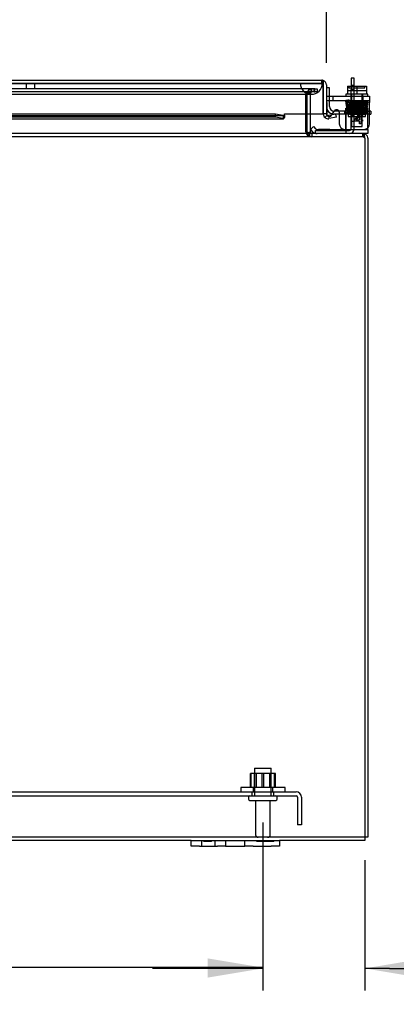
# Model space of a CAD drawing. Header units: inches. Extents: x 1 to 240, y -1 to 159.
# Tile 10 of 63: x 74 to 83, y 15 to 37. Entities that reach past the tile are written whole.
import ezdxf
from ezdxf.enums import TextEntityAlignment as Align
from ezdxf.lldxf.tags import DXFTag

# ---------------------------------------------------------------- set-up
doc = ezdxf.new("R2010")
doc.units = ezdxf.units.IN
doc.header["$MEASUREMENT"] = 0
for name, color, linetype in [('COM40153-1', 7, 'Continuous'), ('COM40153-2', 7, 'Continuous'), ('COM40678', 7, 'Continuous'), ('COM42667', 7, 'Continuous'), ('COM42780', 7, 'Continuous'), ('COM48588', 7, 'Continuous'), ('COM48600', 7, 'Continuous'), ('COM48614', 7, 'Continuous'), ('COM70220', 7, 'Continuous'), ('Default', 7, 'Continuous'), ('FET07720', 7, 'Continuous'), ('NTS166105', 7, 'Continuous'), ('PKT99', 7, 'Continuous'), ('SCC19011', 7, 'Continuous'), ('SPR20265', 7, 'Continuous'), ('STD26089', 7, 'Continuous'), ('WAF25035', 7, 'Continuous'), ('WAF25059', 7, 'Continuous')]:
    doc.layers.add(name, color=color, linetype=linetype)
doc.styles.add('SEACAD_Times_New_Roman', font='times.ttf')
tags = doc.linetypes.add('HIDDEN2', pattern=[0.1875, 0.125, -0.0625]).pattern_tags.tags
tags[6:7] = [DXFTag(74, 4), DXFTag(75, 0), DXFTag(340, '0'), DXFTag(46, 0.0), DXFTag(50, 0.0), DXFTag(44, 0.0), DXFTag(45, 0.0)]
tags[4:5] = [DXFTag(74, 4), DXFTag(75, 0), DXFTag(340, '0'), DXFTag(46, 0.0), DXFTag(50, 0.0), DXFTag(44, 0.0), DXFTag(45, 0.0)]
doc.dimstyles.new('HAMMOND_(STH_-_240x160)', dxfattribs={"dimtxt": 1, "dimasz": 1.25, "dimexe": 0.5, "dimexo": 0.5, "dimgap": 0.25, "dimtad": 0, "dimtih": 1, "dimtoh": 1, "dimlfac": 0.125, "dimzin": 0, "dimdsep": 46, "dimtxsty": 'SEACAD_Times_New_Roman', "dimblk1": '_SE_FILLED', "dimblk2": '_SE_FILLED', "dimsah": 1, "dimcen": 0.5, "dimadec": 0, "dimazin": 0, "dimtfac": 0.8, "dimtofl": 0, "dimtmove": 0, "dimatfit": 3, "dimfxl": 1, "dimtolj": 1, "dimtzin": 0, "dimarcsym": 0})

# ---------------------------------------------------------------- blocks, each defined once
blk = doc.blocks.new('SE8')
at = {"layer": 'COM40153-1', "color": 7, "linetype": 'Continuous'}
for p, q in [((81.69, 36.082), (81.69, 35.904)), ((81.762, 36.082), (81.69, 36.082)), ((81.762, 35.904), (81.762, 36.082)), ((80.887, 34.832), (80.887, 34.836))]:
    blk.add_line(p, q, dxfattribs=at)
at = {"layer": 'COM40153-1', "color": 7, "linetype": 'HIDDEN2'}
for p, q in [((81.69, 35.926), (81.762, 35.926)), ((81.69, 35.904), (81.69, 35.828)), ((81.762, 35.828), (81.762, 35.904)), ((81.69, 34.94), (81.69, 35.828)), ((81.69, 35.828), (81.762, 35.828)), ((81.762, 34.94), (81.762, 35.828)), ((81.762, 35.239), (81.69, 35.239)), ((81.69, 35.114), (81.762, 35.114)), ((80.887, 34.836), (80.887, 34.904)), ((80.887, 34.904), (81.654, 34.904))]:
    blk.add_line(p, q, dxfattribs=at)
for radius in [0.036, 0.108]:
    blk.add_arc((81.654, 34.94), radius, 270, 0, dxfattribs=at)
at = {"layer": 'COM40153-2', "color": 7, "linetype": 'Continuous'}
for p, q in [((81.202, 35.87), (81.132, 35.87)), ((81.202, 35.678), (81.202, 35.87)), ((81.421, 35.27), (81.307, 35.27)), ((81.415, 35.34), (81.308, 35.34)), ((82.132, 35.34), (82.108, 35.34)), ((82.108, 35.27), (82.132, 35.27)), ((82.132, 35.34), (82.132, 35.27))]:
    blk.add_line(p, q, dxfattribs=at)
at = {"layer": 'COM40153-2', "color": 7, "linetype": 'HIDDEN2'}
for p, q in [((81.202, 35.445), (81.202, 35.678)), ((81.308, 35.34), (81.307, 35.34)), ((81.655, 35.34), (81.415, 35.34)), ((81.655, 35.27), (81.421, 35.27)), ((81.538, 35.34), (81.538, 35.27)), ((81.655, 35.34), (81.655, 35.27)), ((81.989, 35.34), (81.655, 35.34)), ((81.655, 35.27), (81.989, 35.27)), ((81.913, 35.34), (81.913, 35.27)), ((81.989, 35.34), (82.102, 35.34)), ((82.102, 35.27), (81.989, 35.27)), ((82.108, 35.34), (82.102, 35.34)), ((82.102, 35.27), (82.108, 35.27))]:
    blk.add_line(p, q, dxfattribs=at)
at = {"layer": 'COM40153-2', "color": 7, "linetype": 'Continuous'}
for start, end in [(180, 195.0468), (256.5802, 270)]:
    blk.add_arc((81.307, 35.445), 0.175, start, end, dxfattribs=at)
at = {"layer": 'COM40153-2', "color": 7, "linetype": 'HIDDEN2'}
for radius, start, end in [(0.105, 180, 270), (0.175, 195.0468, 256.5802)]:
    blk.add_arc((81.307, 35.445), radius, start, end, dxfattribs=at)
at = {"layer": 'COM40678', "color": 7, "linetype": 'HIDDEN2'}
for p, q in [((59.694, 19.936), (80.444, 19.936)), ((59.694, 19.841), (80.444, 19.841)), ((79.444, 19.936), (79.444, 19.841)), ((79.944, 19.841), (79.944, 19.936)), ((80.474, 19.811), (80.474, 19.186)), ((80.569, 19.811), (80.569, 19.186)), ((80.569, 19.186), (80.474, 19.186))]:
    blk.add_line(p, q, dxfattribs=at)
for radius in [0.125, 0.03]:
    blk.add_arc((80.444, 19.811), radius, 0, 90, dxfattribs=at)
at = {"layer": 'COM42667', "color": 7, "linetype": 'Continuous'}
for p, q in [((81.138, 35.678), (82.108, 35.678)), ((81.138, 35.535), (81.138, 35.678)), ((82.108, 35.678), (82.108, 35.535)), ((81.138, 35.535), (81.138, 35.279)), ((82.108, 35.052), (82.108, 35.535)), ((81.253, 35.254), (81.311, 35.344)), ((81.421, 35.312), (81.421, 35.052)), ((81.771, 35.14), (81.886, 35.302)), ((81.88, 35.253), (81.801, 35.14)), ((81.88, 35.14), (81.88, 35.253)), ((81.886, 35.302), (81.911, 35.302)), ((81.911, 35.302), (81.911, 35.14)), ((81.771, 35.112), (81.771, 35.14)), ((81.88, 35.112), (81.771, 35.112)), ((81.801, 35.14), (81.88, 35.14)), ((81.88, 35.052), (81.88, 35.112)), ((81.911, 35.052), (81.88, 35.052)), ((81.911, 35.14), (81.944, 35.14)), ((81.944, 35.112), (81.911, 35.112)), ((81.911, 35.112), (81.911, 35.052)), ((81.944, 35.14), (81.944, 35.112))]:
    blk.add_line(p, q, dxfattribs=at)
at = {"layer": 'COM42667', "color": 7, "linetype": 'HIDDEN2'}
for p, q in [((81.272, 35.678), (81.272, 35.583)), ((81.959, 35.583), (81.959, 35.678)), ((81.138, 35.583), (82.108, 35.583)), ((81.248, 35.247), (81.253, 35.254))]:
    blk.add_line(p, q, dxfattribs=at)
at = {"layer": 'COM42667', "color": 7, "linetype": 'Continuous'}
for centre, radius, start, end in [((81.198, 35.279), 0.06, 180, 215.7861), ((81.361, 35.312), 0.06, 0, 147.1545), ((81.546, 35.052), 0.125, 180, 270), ((81.983, 35.052), 0.125, 270, 0)]:
    blk.add_arc(centre, radius, start, end, dxfattribs=at)
at = {"layer": 'COM42667', "color": 7, "linetype": 'HIDDEN2'}
blk.add_arc((81.198, 35.279), 0.06, 215.7861, 327.1545, dxfattribs=at)
at = {"layer": 'COM42780', "color": 7, "linetype": 'HIDDEN2'}
for p, q in [((81.568, 35.264), (81.569, 35.318)), ((81.569, 35.404), (82.069, 35.404)), ((81.569, 35.318), (81.569, 35.404)), ((81.569, 35.318), (81.569, 34.848)), ((81.569, 35.309), (82.069, 35.309)), ((81.624, 35.309), (81.624, 35.214)), ((81.624, 35.214), (82.014, 35.214)), ((81.694, 35.404), (81.694, 35.214)), ((81.712, 35.404), (81.712, 35.214)), ((81.925, 35.214), (81.925, 35.404)), ((81.944, 35.404), (81.944, 35.214)), ((82.014, 35.214), (82.014, 35.309)), ((82.069, 35.264), (82.069, 35.404)), ((82.069, 34.974), (82.069, 35.264)), ((80.954, 34.926), (80.954, 34.927)), ((81.014, 34.926), (80.954, 34.926)), ((81.014, 34.926), (81.014, 34.927)), ((81.042, 34.926), (81.014, 34.926)), ((81.042, 34.926), (81.042, 34.927)), ((81.204, 34.926), (81.042, 34.926)), ((81.155, 34.926), (81.155, 34.927)), ((81.204, 34.926), (81.204, 34.927)), ((82.069, 34.961), (82.069, 34.974))]:
    blk.add_line(p, q, dxfattribs=at)
at = {"layer": 'COM42780', "color": 7, "linetype": 'Continuous'}
for p, q in [((80.769, 34.924), (80.836, 34.992)), ((80.836, 34.992), (80.886, 34.941)), ((80.769, 34.924), (80.819, 34.874)), ((80.92, 34.927), (81.819, 34.927)), ((81.819, 34.927), (82.069, 34.927)), ((82.069, 34.832), (81.963, 34.832)), ((82.069, 34.927), (82.069, 34.961)), ((82.069, 34.927), (82.069, 34.832))]:
    blk.add_line(p, q, dxfattribs=at)
for radius in [0.143, 0.048]:
    blk.add_arc((80.92, 34.975), radius, 225, 270, dxfattribs=at)
at = {"layer": 'COM42780', "color": 7, "linetype": 'HIDDEN2'}
blk.add_ellipse((81.319, 35.932), major_axis=(0, -14.322), ratio=0.017455, start_param=1.503851, end_param=1.524085, dxfattribs=at)
for points, knots in [([(81.56, 34.927), (81.562, 34.927), (81.563, 34.928), (81.565, 34.932), (81.565, 34.933), (81.566, 34.936), (81.566, 34.938), (81.567, 34.945), (81.568, 34.95), (81.568, 34.962), (81.568, 34.968), (81.568, 34.974)], [0, 0, 0, 0, 0.25, 0.25, 0.375, 0.375, 0.5, 0.5, 0.75, 0.75, 1, 1, 1, 1]), ([(81.569, 34.848), (81.569, 34.842), (81.568, 34.839), (81.565, 34.833), (81.563, 34.832), (81.56, 34.832)], [0, 0, 0, 0, 0.5, 0.5, 1, 1, 1, 1])]:
    blk.add_open_spline(points, degree=3, knots=knots, dxfattribs=at)
at = {"layer": 'COM48588', "color": 7, "linetype": 'HIDDEN2'}
for p, q in [((80.852, 35.845), (59.286, 35.845)), ((80.852, 35.773), (59.286, 35.773)), ((80.667, 35.72), (80.686, 35.737)), ((80.667, 35.275), (80.667, 35.72)), ((80.789, 35.773), (80.789, 35.845)), ((80.852, 35.773), (80.852, 35.845)), ((80.867, 35.845), (80.852, 35.845)), ((80.852, 35.773), (80.867, 35.773)), ((80.867, 35.773), (80.867, 35.845)), ((80.667, 34.861), (80.667, 34.846)), ((80.749, 34.832), (80.749, 34.76)), ((81.955, 34.76), (81.955, 34.832)), ((81.955, 34.76), (58.183, 34.76)), ((81.966, 34.759), (81.955, 34.76)), ((81.997, 18.904), (58.141, 18.904))]:
    blk.add_line(p, q, dxfattribs=at)
at = {"layer": 'COM48588', "color": 7, "linetype": 'Continuous'}
for p, q in [((80.667, 34.868), (80.667, 35.275)), ((81.955, 34.832), (71.14, 34.832)), ((80.667, 34.868), (80.667, 34.861)), ((81.966, 34.83), (81.955, 34.832)), ((81.997, 34.724), (81.997, 34.739)), ((81.997, 34.724), (81.997, 18.94)), ((78.069, 18.832), (62.069, 18.832)), ((81.997, 18.832), (80.069, 18.832)), ((81.997, 18.94), (81.997, 18.832))]:
    blk.add_line(p, q, dxfattribs=at)
at = {"layer": 'COM48588', "color": 7, "linetype": 'HIDDEN2'}
blk.add_arc((80.806, 35.558), 0.216, 94.5091, 123.884, dxfattribs=at)
at = {"layer": 'COM48588', "color": 7, "linetype": 'Continuous'}
blk.add_arc((80.759, 34.993), 0.161, 235.1474, 266.4851, dxfattribs=at)
at = {"layer": 'COM48588', "color": 7, "linetype": 'HIDDEN2'}
for points in [[(80.686, 35.737), (80.695, 35.751), (80.703, 35.765), (80.72, 35.791), (80.729, 35.803), (80.746, 35.823), (80.755, 35.831), (80.772, 35.842), (80.781, 35.845), (80.789, 35.845)], [(80.667, 34.846), (80.673, 34.834), (80.68, 34.822), (80.694, 34.801), (80.701, 34.792), (80.715, 34.777), (80.721, 34.77), (80.735, 34.762), (80.742, 34.76), (80.749, 34.76)]]:
    blk.add_open_spline(points, degree=3, knots=[0, 0, 0, 0, 0.25, 0.25, 0.5, 0.5, 0.75, 0.75, 1, 1, 1, 1], dxfattribs=at)
at = {"layer": 'COM48588', "color": 7, "linetype": 'Continuous'}
blk.add_open_spline([(81.997, 34.739), (81.997, 34.741), (81.997, 34.745), (81.996, 34.751), (81.996, 34.757), (81.996, 34.763), (81.995, 34.769), (81.995, 34.774), (81.994, 34.78), (81.993, 34.785), (81.992, 34.79), (81.991, 34.794), (81.99, 34.799), (81.988, 34.805), (81.984, 34.814), (81.98, 34.821), (81.975, 34.825), (81.971, 34.828), (81.968, 34.83), (81.966, 34.83)], degree=3, knots=[0, 0, 0, 0, 0.044911, 0.089786, 0.134589, 0.179284, 0.223837, 0.268212, 0.312372, 0.356285, 0.399918, 0.443236, 0.486207, 0.528799, 0.653874, 0.774512, 0.852169, 0.927379, 1, 1, 1, 1], dxfattribs=at)
at = {"layer": 'COM48600', "color": 7, "linetype": 'Continuous'}
for p, q in [((59.052, 36.042), (81.024, 36.042)), ((81.06, 35.934), (81.06, 36.036)), ((81.06, 36.036), (81.06, 35.934)), ((81.06, 35.275), (81.06, 35.934)), ((81.06, 35.934), (81.06, 35.275)), ((81.132, 35.934), (81.132, 35.275)), ((79.976, 35.27), (70.657, 35.27)), ((80.149, 35.24), (79.976, 35.27)), ((79.976, 35.199), (79.976, 35.27)), ((80.149, 35.24), (80.149, 35.169)), ((80.185, 35.275), (81.06, 35.275)), ((80.185, 35.248), (80.185, 35.275)), ((80.185, 35.248), (80.185, 35.192)), ((81.132, 35.275), (81.06, 35.275)), ((81.144, 35.248), (81.098, 35.192)), ((81.344, 35.27), (81.174, 35.24)), ((81.174, 35.24), (81.186, 35.169)), ((81.356, 35.199), (81.344, 35.27)), ((79.976, 35.199), (70.657, 35.199)), ((70.657, 35.167), (80.156, 35.167)), ((80.149, 35.169), (79.976, 35.199)), ((81.356, 35.199), (81.186, 35.169))]:
    blk.add_line(p, q, dxfattribs=at)
at = {"layer": 'COM48600', "color": 7, "linetype": 'HIDDEN2'}
for p, q in [((59.052, 35.97), (81.024, 35.97)), ((81.024, 35.97), (81.024, 36.042)), ((59.919, 35.239), (80.156, 35.239))]:
    blk.add_line(p, q, dxfattribs=at)
at = {"layer": 'COM48600', "color": 7, "linetype": 'Continuous'}
for centre, radius, start, end in [((81.024, 35.934), 0.108, 70.5288, 90), ((81.024, 35.934), 0.108, 0, 70.5288), ((80.156, 35.293), 0.0534, 262.6265, 302.4219), ((81.168, 35.275), 0.108, 180, 230), ((81.168, 35.275), 0.036, 180, 230), ((81.168, 35.275), 0.036, 230, 280), ((81.168, 35.275), 0.108, 230.0001, 279.9999)]:
    blk.add_arc(centre, radius, start, end, dxfattribs=at)
at = {"layer": 'COM48600', "color": 7, "linetype": 'HIDDEN2'}
for centre, radius, start, end in [((81.024, 35.934), 0.036, 0, 90), ((80.156, 35.293), 0.0534, 262.6265, 270.2336)]:
    blk.add_arc(centre, radius, start, end, dxfattribs=at)
at = {"layer": 'COM48600', "color": 7, "linetype": 'Continuous'}
blk.add_ellipse((81.024, 35.934), major_axis=(0, -0.108), ratio=0.997813, start_param=2.801756, end_param=3.141593, dxfattribs=at)
at = {"layer": 'COM48600', "color": 7, "linetype": 'HIDDEN2'}
blk.add_ellipse((81.024, 35.934), major_axis=(0, -0.036), ratio=0.997813, start_param=1.570796, end_param=3.141593, dxfattribs=at)
at = {"layer": 'COM48600', "color": 7, "linetype": 'Continuous'}
blk.add_open_spline([(80.149, 35.169), (80.155, 35.166), (80.161, 35.167), (80.173, 35.175), (80.179, 35.182), (80.185, 35.192)], degree=3, knots=[0, 0, 0, 0, 0.5, 0.5, 1, 1, 1, 1], dxfattribs=at)
at = {"layer": 'COM48614', "color": 7, "linetype": 'HIDDEN2'}
for p, q in [((80.694, 35.735), (80.694, 35.737)), ((80.766, 35.737), (80.694, 35.737)), ((80.694, 35.735), (80.766, 35.735)), ((80.694, 35.275), (80.694, 35.735)), ((80.766, 35.737), (80.766, 35.735)), ((80.766, 35.735), (80.766, 35.275)), ((80.802, 35.773), (80.802, 35.845)), ((80.867, 35.845), (80.869, 35.845)), ((80.869, 35.773), (80.867, 35.773)), ((80.869, 35.845), (80.924, 35.845)), ((80.924, 35.773), (80.869, 35.773)), ((80.924, 35.845), (80.924, 35.773)), ((80.802, 34.832), (80.802, 34.76)), ((81.961, 34.76), (81.961, 34.831)), ((81.961, 34.76), (81.955, 34.76)), ((81.961, 34.76), (81.967, 34.759))]:
    blk.add_line(p, q, dxfattribs=at)
at = {"layer": 'COM48614', "color": 7, "linetype": 'Continuous'}
for p, q in [((80.694, 34.868), (80.694, 35.275)), ((80.766, 35.275), (80.766, 34.868)), ((80.766, 34.861), (80.696, 34.846)), ((81.955, 34.832), (81.961, 34.832)), ((81.961, 34.831), (81.961, 34.832)), ((81.961, 34.832), (81.981, 34.83)), ((82.069, 34.724), (82.069, 18.904)), ((82.069, 18.904), (81.997, 18.904))]:
    blk.add_line(p, q, dxfattribs=at)
at = {"layer": 'COM48614', "color": 7, "linetype": 'HIDDEN2'}
for centre, radius, start, end in [((80.802, 35.737), 0.108, 90, 180), ((80.802, 35.737), 0.036, 90, 180), ((80.802, 34.868), 0.108, 199.7626, 270), ((81.961, 34.724), 0.036, 25.6944, 79.2148), ((81.961, 34.724), 0.036, 0, 7.9121)]:
    blk.add_arc(centre, radius, start, end, dxfattribs=at)
at = {"layer": 'COM48614', "color": 7, "linetype": 'Continuous'}
for centre, radius, start, end in [((80.802, 34.868), 0.108, 180, 191.8681), ((80.802, 34.868), 0.108, 191.8681, 199.7626), ((80.802, 34.868), 0.036, 180, 191.8681), ((80.802, 34.868), 0.036, 191.8682, 269.9999), ((81.961, 34.724), 0.108, 7.9121, 79.2148), ((81.961, 34.724), 0.036, 7.9121, 25.6944), ((81.961, 34.724), 0.108, 0, 7.9121)]:
    blk.add_arc(centre, radius, start, end, dxfattribs=at)
at = {"layer": 'COM70220', "color": 7, "linetype": 'HIDDEN2'}
for p, q in [((59.6, 35.969), (80.538, 35.969)), ((59.6, 35.968), (80.538, 35.968)), ((59.6, 35.966), (80.538, 35.966)), ((80.538, 35.969), (81.037, 35.969)), ((80.538, 35.968), (81.037, 35.968)), ((80.538, 35.966), (80.788, 35.966)), ((80.539, 35.969), (80.539, 35.968)), ((80.539, 35.968), (80.788, 35.966)), ((80.788, 35.966), (81.037, 35.968)), ((81.024, 35.97), (81.038, 35.97)), ((81.037, 35.968), (81.037, 35.969)), ((59.6, 35.72), (80.538, 35.72)), ((80.538, 35.72), (80.788, 35.72))]:
    blk.add_line(p, q, dxfattribs=at)
blk.add_arc((80.788, 35.97), 0.25, 180, 0, dxfattribs=at)
at = {"layer": 'FET07720', "color": 7, "linetype": 'Continuous'}
for p, q in [((78.069, 18.832), (78.256, 18.832)), ((78.069, 18.707), (78.069, 18.832)), ((78.256, 18.832), (78.663, 18.832)), ((78.663, 18.832), (78.85, 18.832)), ((78.85, 18.832), (79.068, 18.832)), ((78.85, 18.832), (78.85, 18.707)), ((79.068, 18.832), (79.069, 18.832)), ((79.069, 18.832), (79.287, 18.832)), ((79.287, 18.832), (79.474, 18.832)), ((79.287, 18.707), (79.287, 18.832)), ((79.474, 18.832), (79.881, 18.832)), ((79.881, 18.832), (80.069, 18.832)), ((80.069, 18.832), (80.069, 18.707)), ((78.256, 18.707), (78.069, 18.707)), ((78.256, 18.707), (78.663, 18.707)), ((78.85, 18.707), (78.663, 18.707)), ((78.85, 18.707), (79.068, 18.707)), ((79.068, 18.707), (79.069, 18.707)), ((79.069, 18.707), (79.287, 18.707)), ((79.474, 18.707), (79.287, 18.707)), ((79.474, 18.707), (79.881, 18.707)), ((80.069, 18.707), (79.881, 18.707))]:
    blk.add_line(p, q, dxfattribs=at)
at = {"layer": 'FET07720', "color": 7, "linetype": 'HIDDEN2'}
for p, q in [((78.303, 18.832), (78.303, 18.707)), ((78.358, 18.812), (78.358, 18.832)), ((78.474, 18.812), (78.358, 18.812)), ((78.387, 18.812), (78.387, 18.832)), ((78.474, 18.812), (78.474, 18.832)), ((78.494, 18.812), (78.474, 18.812)), ((78.477, 18.812), (78.477, 18.832)), ((78.494, 18.812), (78.494, 18.832)), ((78.529, 18.812), (78.494, 18.812)), ((78.529, 18.812), (78.529, 18.832)), ((78.616, 18.707), (78.616, 18.832)), ((78.85, 18.832), (78.85, 18.707)), ((79.287, 18.707), (79.287, 18.832)), ((79.558, 18.812), (79.558, 18.832)), ((79.667, 18.812), (79.558, 18.812)), ((79.623, 18.812), (79.623, 18.832)), ((79.667, 18.812), (79.667, 18.832)), ((79.712, 18.812), (79.667, 18.812)), ((79.681, 18.812), (79.681, 18.832)), ((79.712, 18.812), (79.712, 18.832)), ((79.821, 18.812), (79.712, 18.812)), ((79.721, 18.812), (79.721, 18.832)), ((79.781, 18.812), (79.781, 18.832)), ((79.79, 18.812), (79.79, 18.832)), ((79.821, 18.812), (79.821, 18.832)), ((79.944, 18.812), (79.821, 18.812)), ((79.835, 18.812), (79.835, 18.832)), ((79.879, 18.812), (79.879, 18.832)), ((79.944, 18.812), (79.944, 18.832))]:
    blk.add_line(p, q, dxfattribs=at)
at = {"layer": 'NTS166105', "color": 7, "linetype": 'HIDDEN2'}
for p, q in [((79.428, 20.352), (79.415, 20.352)), ((79.415, 20.032), (79.415, 20.352)), ((79.716, 20.352), (79.428, 20.352)), ((79.428, 20.032), (79.428, 20.352)), ((79.506, 20.032), (79.506, 20.352)), ((79.54, 20.352), (79.54, 20.032)), ((79.674, 20.032), (79.674, 20.352)), ((79.975, 20.352), (79.716, 20.352)), ((79.716, 20.032), (79.716, 20.352)), ((79.847, 20.032), (79.847, 20.352)), ((79.881, 20.032), (79.881, 20.352)), ((79.959, 20.032), (79.959, 20.352)), ((79.975, 20.032), (79.975, 20.352))]:
    blk.add_line(p, q, dxfattribs=at)
at = {"layer": 'PKT99', "color": 7, "linetype": 'HIDDEN2'}
for p, q in [((74.344, 35.845), (74.344, 35.97)), ((74.536, 35.845), (74.536, 35.97))]:
    blk.add_line(p, q, dxfattribs=at)
at = {"layer": 'SCC19011', "color": 7, "linetype": 'Continuous'}
for p, q in [((81.604, 35.904), (81.604, 35.723)), ((81.604, 35.904), (81.819, 35.904)), ((81.819, 35.904), (81.819, 35.723)), ((81.819, 35.904), (82.034, 35.904)), ((82.034, 35.904), (82.034, 35.723))]:
    blk.add_line(p, q, dxfattribs=at)
at = {"layer": 'SCC19011', "color": 7, "linetype": 'HIDDEN2'}
for p, q in [((81.634, 35.894), (81.634, 35.864)), ((82.003, 35.864), (82.003, 35.894)), ((81.604, 35.809), (82.034, 35.809)), ((81.634, 35.864), (82.003, 35.864)), ((81.697, 35.723), (81.697, 34.991)), ((81.941, 34.991), (81.941, 35.723)), ((81.697, 34.991), (81.941, 34.991))]:
    blk.add_line(p, q, dxfattribs=at)
for points in [[(81.624, 35.904), (81.627, 35.904), (81.629, 35.903), (81.633, 35.899), (81.634, 35.896), (81.634, 35.894)], [(82.003, 35.894), (82.003, 35.896), (82.004, 35.899), (82.008, 35.903), (82.011, 35.904), (82.013, 35.904)]]:
    blk.add_open_spline(points, degree=3, knots=[0, 0, 0, 0, 0.5, 0.5, 1, 1, 1, 1], dxfattribs=at)
at = {"layer": 'SPR20265', "color": 7, "linetype": 'HIDDEN2'}
blk.add_circle((82.019, 35.288), 0.0175, dxfattribs=at)
blk.add_ellipse((81.646, 35.569), major_axis=(0, 0.0175), ratio=0.707107, dxfattribs=at)
for points, knots in [([(81.646, 35.586), (81.621, 35.585), (81.588, 35.583), (81.566, 35.577), (81.56, 35.57), (81.558, 35.563), (81.559, 35.556), (81.562, 35.551), (81.565, 35.548), (81.573, 35.544), (81.586, 35.543), (81.616, 35.541), (81.657, 35.538), (81.715, 35.536), (81.789, 35.534), (81.876, 35.531), (81.947, 35.528), (81.996, 35.526), (82.027, 35.524), (82.049, 35.522), (82.054, 35.521), (82.056, 35.521)], [0, 0, 0, 0, 0.105177, 0.173613, 0.193453, 0.204066, 0.217473, 0.222259, 0.22819, 0.248109, 0.321657, 0.374496, 0.436622, 0.507956, 0.588337, 0.677714, 0.775937, 0.828633, 0.883564, 0.940684, 1, 1, 1, 1]), ([(81.584, 35.53), (81.582, 35.53), (81.58, 35.53), (81.576, 35.528), (81.572, 35.526), (81.569, 35.523), (81.567, 35.519), (81.566, 35.514), (81.566, 35.509), (81.569, 35.502), (81.577, 35.495), (81.583, 35.494), (81.587, 35.494)], [0, 0, 0, 0, 0.055383, 0.112985, 0.171703, 0.230339, 0.287909, 0.343892, 0.45376, 0.576632, 0.710657, 1, 1, 1, 1]), ([(81.594, 35.481), (81.591, 35.481), (81.585, 35.48), (81.578, 35.474), (81.574, 35.467), (81.574, 35.46), (81.576, 35.453), (81.58, 35.449), (81.584, 35.447), (81.586, 35.446), (81.589, 35.445), (81.591, 35.445), (81.591, 35.445)], [0, 0, 0, 0, 0.179474, 0.349583, 0.499926, 0.62563, 0.739127, 0.840103, 0.885308, 0.926766, 0.964791, 1, 1, 1, 1]), ([(82.055, 35.555), (82.054, 35.554), (82.05, 35.553), (82.009, 35.55), (81.951, 35.547), (81.893, 35.545), (81.845, 35.543), (81.795, 35.542), (81.745, 35.54), (81.698, 35.538), (81.655, 35.537), (81.62, 35.535), (81.595, 35.533), (81.582, 35.531), (81.581, 35.53), (81.581, 35.53)], [0.0163585, 0.0163585, 0.0163585, 0.0163585, 0.1064242, 0.2179651, 0.334732, 0.395336, 0.4572595, 0.5205071, 0.5850494, 0.6509002, 0.7180961, 0.7865871, 0.856391, 0.9275442, 0.9709488, 0.9709488, 0.9709488, 0.9709488]), ([(82.04, 35.454), (82.036, 35.454), (82.029, 35.452), (81.996, 35.45), (81.954, 35.448), (81.905, 35.446), (81.855, 35.444), (81.795, 35.442), (81.729, 35.439), (81.67, 35.437), (81.63, 35.435), (81.607, 35.432), (81.59, 35.431), (81.581, 35.415), (81.582, 35.406), (81.587, 35.399), (81.594, 35.396), (81.605, 35.393), (81.629, 35.391), (81.666, 35.389), (81.706, 35.387), (81.758, 35.385), (81.821, 35.383), (81.889, 35.38), (81.956, 35.377), (81.999, 35.375), (82.023, 35.373), (82.028, 35.372), (82.031, 35.371)], [0, 0, 0, 0, 0.049781, 0.096626, 0.140493, 0.181412, 0.219375, 0.254366, 0.315219, 0.365407, 0.409571, 0.448429, 0.483179, 0.500515, 0.512948, 0.520268, 0.530282, 0.563278, 0.614, 0.64639, 0.683403, 0.724966, 0.771046, 0.821615, 0.876587, 0.935975, 0.967439, 1, 1, 1, 1]), ([(81.587, 35.529), (81.59, 35.529), (81.593, 35.528), (81.599, 35.523), (81.601, 35.516), (81.601, 35.509), (81.599, 35.504), (81.596, 35.5), (81.594, 35.498), (81.591, 35.497), (81.589, 35.496), (81.586, 35.495), (81.584, 35.495), (81.584, 35.495)], [0, 0, 0, 0, 0.192828, 0.364191, 0.509557, 0.628504, 0.736551, 0.787266, 0.835127, 0.879953, 0.921899, 0.961562, 1, 1, 1, 1]), ([(81.584, 35.494), (81.589, 35.493), (81.598, 35.492), (81.634, 35.49), (81.679, 35.488), (81.731, 35.486), (81.782, 35.484), (81.846, 35.482), (81.914, 35.479), (81.975, 35.477), (82.015, 35.475), (82.032, 35.474), (82.039, 35.473), (82.036, 35.475), (82.031, 35.485), (82.033, 35.494), (82.038, 35.5), (82.04, 35.502), (82.034, 35.502), (82.008, 35.5), (81.97, 35.498), (81.926, 35.496), (81.871, 35.494), (81.805, 35.492), (81.734, 35.49), (81.665, 35.487), (81.621, 35.484), (81.598, 35.482), (81.593, 35.481), (81.591, 35.481)], [0, 0, 0, 0, 0.049735, 0.096533, 0.140373, 0.181299, 0.219329, 0.254458, 0.31585, 0.366596, 0.411127, 0.450158, 0.467535, 0.482996, 0.497259, 0.507533, 0.513941, 0.523471, 0.556649, 0.609038, 0.642138, 0.679777, 0.721919, 0.768558, 0.819696, 0.875264, 0.93529, 0.967092, 1, 1, 1, 1]), ([(81.594, 35.446), (81.598, 35.447), (81.606, 35.448), (81.642, 35.451), (81.687, 35.453), (81.738, 35.455), (81.791, 35.457), (81.854, 35.459), (81.921, 35.461), (81.981, 35.464), (82.022, 35.466), (82.044, 35.468), (82.062, 35.471), (82.069, 35.487), (82.066, 35.496), (82.061, 35.502), (82.055, 35.505), (82.041, 35.508), (82.014, 35.51), (81.973, 35.512), (81.929, 35.514), (81.872, 35.516), (81.805, 35.518), (81.733, 35.521), (81.664, 35.523), (81.607, 35.526), (81.593, 35.528), (81.586, 35.529)], [0, 0, 0, 0, 0.0491, 0.09538, 0.138808, 0.179338, 0.21697, 0.251665, 0.31188, 0.361699, 0.405649, 0.444251, 0.478446, 0.494369, 0.504631, 0.51114, 0.52151, 0.555963, 0.608754, 0.641972, 0.679677, 0.721871, 0.768518, 0.819657, 0.875271, 0.935385, 1, 1, 1, 1]), ([(81.587, 35.495), (81.587, 35.496), (81.59, 35.497), (81.623, 35.5), (81.678, 35.503), (81.734, 35.505), (81.78, 35.506), (81.83, 35.508), (81.881, 35.51), (81.93, 35.511), (81.974, 35.513), (82.012, 35.515), (82.041, 35.517), (82.058, 35.519), (82.059, 35.52), (82.059, 35.521)], [0.0330952, 0.0330952, 0.0330952, 0.0330952, 0.1046647, 0.2148993, 0.3307832, 0.3911384, 0.4529315, 0.5161815, 0.5808947, 0.6470466, 0.7146675, 0.7837865, 0.8543575, 0.9264187, 1, 1, 1, 1]), ([(82.059, 35.556), (82.054, 35.557), (82.044, 35.558), (81.992, 35.561), (81.929, 35.564), (81.86, 35.566), (81.796, 35.568), (81.725, 35.571), (81.657, 35.573), (81.613, 35.576), (81.595, 35.577), (81.588, 35.578), (81.59, 35.575), (81.594, 35.557), (81.597, 35.553), (81.616, 35.55), (81.634, 35.551), (81.646, 35.551)], [0, 0, 0, 0, 0.098241, 0.189287, 0.273022, 0.349488, 0.418635, 0.480436, 0.583382, 0.670503, 0.708915, 0.742976, 0.757604, 0.809639, 0.884237, 0.93664, 1, 1, 1, 1]), ([(81.591, 35.48), (81.593, 35.48), (81.595, 35.48), (81.599, 35.478), (81.603, 35.476), (81.606, 35.473), (81.608, 35.47), (81.609, 35.465), (81.609, 35.46), (81.607, 35.453), (81.603, 35.449), (81.598, 35.447), (81.596, 35.446), (81.594, 35.446)], [0, 0, 0, 0, 0.059638, 0.122066, 0.185706, 0.248901, 0.310258, 0.368902, 0.480002, 0.599665, 0.727098, 0.860254, 1, 1, 1, 1]), ([(82.035, 35.457), (82.028, 35.458), (82.001, 35.46), (81.946, 35.463), (81.892, 35.465), (81.847, 35.467), (81.799, 35.468), (81.752, 35.47), (81.707, 35.472), (81.666, 35.473), (81.632, 35.475), (81.607, 35.477), (81.598, 35.478), (81.596, 35.479)], [0.1068094, 0.1068094, 0.1068094, 0.1068094, 0.218674, 0.3356272, 0.3962914, 0.4582357, 0.5214735, 0.5860039, 0.6517928, 0.7188683, 0.7872468, 0.856874, 0.9277861, 0.9277861, 0.9277861, 0.9277861]), ([(81.597, 35.443), (81.604, 35.442), (81.631, 35.44), (81.685, 35.438), (81.74, 35.435), (81.785, 35.434), (81.832, 35.432), (81.88, 35.43), (81.925, 35.429), (81.966, 35.427), (82, 35.425), (82.025, 35.423), (82.035, 35.422), (82.037, 35.422)], [0.1085772, 0.1085772, 0.1085772, 0.1085772, 0.2218055, 0.3397116, 0.4006659, 0.4627822, 0.5260468, 0.5904271, 0.6559293, 0.722571, 0.7902921, 0.8591042, 0.9290274, 0.9290274, 0.9290274, 0.9290274]), ([(82.042, 35.42), (82.041, 35.42), (82.038, 35.42), (82.034, 35.422), (82.031, 35.424), (82.028, 35.427), (82.026, 35.431), (82.024, 35.435), (82.024, 35.441), (82.027, 35.447), (82.031, 35.451), (82.036, 35.454), (82.038, 35.454), (82.039, 35.454)], [0, 0, 0, 0, 0.061359, 0.125601, 0.191068, 0.256036, 0.319044, 0.379151, 0.492324, 0.612562, 0.73854, 0.867561, 1, 1, 1, 1]), ([(82.039, 35.419), (82.043, 35.419), (82.048, 35.42), (82.056, 35.426), (82.059, 35.433), (82.06, 35.44), (82.057, 35.447), (82.053, 35.452), (82.047, 35.455), (82.044, 35.455), (82.042, 35.455)], [0, 0, 0, 0, 0.174522, 0.341814, 0.49099, 0.617224, 0.732964, 0.83707, 0.926174, 1, 1, 1, 1]), ([(82.056, 35.521), (82.053, 35.521), (82.049, 35.522), (82.043, 35.527), (82.04, 35.534), (82.04, 35.541), (82.042, 35.547), (82.047, 35.552), (82.052, 35.555), (82.056, 35.555), (82.058, 35.555)], [0, 0, 0, 0, 0.172812, 0.334686, 0.477598, 0.599543, 0.715745, 0.824396, 0.920113, 1, 1, 1, 1]), ([(82.058, 35.52), (82.059, 35.52), (82.062, 35.52), (82.066, 35.522), (82.069, 35.524), (82.072, 35.527), (82.074, 35.531), (82.075, 35.535), (82.075, 35.541), (82.072, 35.548), (82.067, 35.553), (82.061, 35.556), (82.058, 35.556), (82.056, 35.556)], [0, 0, 0, 0, 0.061046, 0.125273, 0.191172, 0.257138, 0.321758, 0.38405, 0.50258, 0.627092, 0.754222, 0.87904, 1, 1, 1, 1]), ([(81.607, 35.38), (81.606, 35.38), (81.603, 35.38), (81.599, 35.379), (81.596, 35.376), (81.592, 35.372), (81.589, 35.366), (81.589, 35.359), (81.592, 35.353), (81.597, 35.348), (81.603, 35.345), (81.606, 35.344), (81.609, 35.344)], [0, 0, 0, 0, 0.063728, 0.130533, 0.198895, 0.267172, 0.397362, 0.518273, 0.643035, 0.768012, 0.887736, 1, 1, 1, 1]), ([(81.621, 35.332), (81.615, 35.331), (81.609, 35.33), (81.601, 35.323), (81.598, 35.317), (81.598, 35.311), (81.599, 35.306), (81.601, 35.303), (81.604, 35.3), (81.607, 35.297), (81.611, 35.296), (81.614, 35.296), (81.615, 35.296)], [0, 0, 0, 0, 0.306204, 0.442937, 0.565203, 0.671636, 0.724965, 0.779543, 0.835119, 0.890984, 0.946216, 1, 1, 1, 1]), ([(82.03, 35.405), (82.03, 35.404), (82.028, 35.403), (81.999, 35.4), (81.95, 35.398), (81.9, 35.396), (81.858, 35.394), (81.814, 35.392), (81.768, 35.391), (81.724, 35.389), (81.684, 35.387), (81.649, 35.385), (81.623, 35.383), (81.607, 35.382), (81.605, 35.38), (81.605, 35.38)], [0.039088, 0.039088, 0.039088, 0.039088, 0.1061352, 0.2175266, 0.3342475, 0.3948655, 0.4568263, 0.5201203, 0.5847208, 0.6506382, 0.7179012, 0.7864571, 0.8563175, 0.9275176, 1, 1, 1, 1]), ([(81.605, 35.345), (81.608, 35.344), (81.614, 35.343), (81.643, 35.34), (81.681, 35.338), (81.725, 35.336), (81.771, 35.334), (81.827, 35.332), (81.889, 35.33), (81.948, 35.327), (81.986, 35.325), (82.005, 35.324), (82.014, 35.323), (82.012, 35.325), (82.008, 35.335), (82.009, 35.344), (82.014, 35.35), (82.017, 35.352), (82.012, 35.352), (81.991, 35.35), (81.96, 35.348), (81.924, 35.347), (81.877, 35.345), (81.82, 35.343), (81.756, 35.34), (81.693, 35.337), (81.65, 35.335), (81.626, 35.333), (81.62, 35.332), (81.616, 35.331)], [0, 0, 0, 0, 0.049939, 0.0969, 0.14087, 0.181903, 0.220016, 0.255212, 0.316712, 0.36753, 0.412116, 0.451209, 0.468803, 0.486761, 0.505968, 0.519918, 0.527389, 0.536914, 0.567904, 0.616244, 0.647589, 0.683715, 0.724589, 0.77021, 0.820572, 0.875612, 0.935345, 0.967089, 1, 1, 1, 1]), ([(81.609, 35.379), (81.611, 35.379), (81.615, 35.378), (81.622, 35.373), (81.625, 35.366), (81.625, 35.359), (81.622, 35.353), (81.618, 35.349), (81.612, 35.346), (81.609, 35.346), (81.607, 35.346)], [0, 0, 0, 0, 0.164694, 0.321803, 0.462493, 0.58437, 0.702645, 0.814924, 0.915258, 1, 1, 1, 1]), ([(82.034, 35.406), (82.029, 35.407), (82.02, 35.408), (81.984, 35.411), (81.941, 35.413), (81.892, 35.415), (81.843, 35.417), (81.783, 35.419), (81.72, 35.421), (81.664, 35.424), (81.628, 35.426), (81.614, 35.427), (81.61, 35.427), (81.612, 35.425), (81.615, 35.421), (81.618, 35.413), (81.615, 35.405), (81.613, 35.402), (81.611, 35.4), (81.608, 35.398), (81.617, 35.399), (81.643, 35.401), (81.682, 35.402), (81.725, 35.404), (81.779, 35.406), (81.842, 35.408), (81.91, 35.411), (81.974, 35.414), (82.026, 35.417), (82.037, 35.418), (82.043, 35.42)], [0, 0, 0, 0, 0.049057, 0.09528, 0.138665, 0.179181, 0.216848, 0.251653, 0.312352, 0.362612, 0.406792, 0.445338, 0.462275, 0.46995, 0.477258, 0.490641, 0.499625, 0.502476, 0.505974, 0.516186, 0.550937, 0.604852, 0.638526, 0.676641, 0.719239, 0.766312, 0.817912, 0.874044, 0.934735, 1, 1, 1, 1]), ([(81.619, 35.297), (81.624, 35.297), (81.634, 35.299), (81.67, 35.301), (81.714, 35.303), (81.762, 35.305), (81.81, 35.307), (81.866, 35.309), (81.926, 35.312), (81.976, 35.314), (82.01, 35.317), (82.026, 35.319), (82.035, 35.322), (82.041, 35.327), (82.044, 35.334), (82.044, 35.34), (82.042, 35.345), (82.04, 35.349), (82.037, 35.352), (82.031, 35.355), (82.019, 35.357), (81.991, 35.36), (81.952, 35.362), (81.909, 35.364), (81.855, 35.366), (81.794, 35.369), (81.729, 35.371), (81.669, 35.374), (81.621, 35.377), (81.613, 35.379), (81.609, 35.38)], [0, 0, 0, 0, 0.04903, 0.095239, 0.1386, 0.17906, 0.216617, 0.251235, 0.311271, 0.360965, 0.404883, 0.443614, 0.460302, 0.474133, 0.480267, 0.485527, 0.493486, 0.496242, 0.499686, 0.510189, 0.546662, 0.602983, 0.637712, 0.676704, 0.719962, 0.767449, 0.819198, 0.875198, 0.935462, 1, 1, 1, 1]), ([(81.61, 35.345), (81.611, 35.346), (81.615, 35.348), (81.652, 35.351), (81.705, 35.353), (81.757, 35.355), (81.8, 35.357), (81.845, 35.359), (81.89, 35.36), (81.933, 35.362), (81.971, 35.364), (82.003, 35.366), (82.026, 35.368), (82.036, 35.369), (82.037, 35.37), (82.037, 35.371)], [0.0121765, 0.0121765, 0.0121765, 0.0121765, 0.1044236, 0.214418, 0.3300747, 0.3903404, 0.4520599, 0.5152587, 0.5799584, 0.6461321, 0.713819, 0.7830559, 0.8538041, 0.9261056, 0.9660085, 0.9660085, 0.9660085, 0.9660085]), ([(81.614, 35.294), (81.617, 35.293), (81.631, 35.292), (81.665, 35.289), (81.708, 35.287), (81.754, 35.285), (81.81, 35.283), (81.873, 35.28), (81.931, 35.278), (81.971, 35.276), (81.987, 35.275), (81.992, 35.275)], [0.1018663, 0.1018663, 0.1018663, 0.1018663, 0.1966331, 0.2845261, 0.3655924, 0.4399785, 0.5078067, 0.6234473, 0.7180722, 0.7975388, 0.8688111, 0.8688111, 0.8688111, 0.8688111]), ([(81.615, 35.331), (81.616, 35.33), (81.617, 35.33), (81.62, 35.33), (81.623, 35.329), (81.625, 35.327), (81.628, 35.325), (81.63, 35.322), (81.632, 35.319), (81.633, 35.315), (81.633, 35.309), (81.631, 35.303), (81.625, 35.297), (81.623, 35.297), (81.621, 35.297)], [0, 0, 0, 0, 0.039966, 0.079616, 0.120393, 0.163304, 0.208856, 0.257156, 0.308084, 0.361496, 0.478236, 0.623595, 0.798409, 1, 1, 1, 1]), ([(82.036, 35.285), (82.034, 35.29), (82.032, 35.3), (82.004, 35.308), (81.975, 35.31), (81.937, 35.313), (81.88, 35.315), (81.817, 35.318), (81.76, 35.32), (81.714, 35.322), (81.671, 35.324), (81.637, 35.326), (81.624, 35.328), (81.621, 35.328)], [0, 0, 0, 0, 0.0808557, 0.1645826, 0.2160161, 0.2936757, 0.386852, 0.5006456, 0.5677606, 0.6413982, 0.7215172, 0.8080766, 0.9009063, 0.9009063, 0.9009063, 0.9009063]), ([(82.03, 35.372), (82.028, 35.372), (82.025, 35.372), (82.019, 35.377), (82.016, 35.383), (82.016, 35.39), (82.018, 35.395), (82.02, 35.399), (82.023, 35.401), (82.025, 35.403), (82.028, 35.404), (82.031, 35.405), (82.033, 35.405), (82.034, 35.405)], [0, 0, 0, 0, 0.185287, 0.350453, 0.492757, 0.610394, 0.717684, 0.769709, 0.820021, 0.868235, 0.914148, 0.957888, 1, 1, 1, 1]), ([(82.034, 35.37), (82.035, 35.37), (82.036, 35.37), (82.039, 35.371), (82.042, 35.372), (82.045, 35.374), (82.047, 35.376), (82.049, 35.379), (82.05, 35.382), (82.051, 35.386), (82.051, 35.392), (82.047, 35.4), (82.039, 35.405), (82.033, 35.406), (82.03, 35.407)], [0, 0, 0, 0, 0.036353, 0.073764, 0.113325, 0.155834, 0.201742, 0.251197, 0.304133, 0.360387, 0.484485, 0.636448, 0.811563, 1, 1, 1, 1])]:
    blk.add_open_spline(points, degree=3, knots=knots, dxfattribs=at)
for points in [[(81.59, 35.446), (81.59, 35.446), (81.59, 35.446), (81.59, 35.445)], [(81.594, 35.48), (81.594, 35.48), (81.595, 35.48), (81.595, 35.481)], [(82.044, 35.454), (82.044, 35.455), (82.044, 35.455), (82.044, 35.455)], [(81.613, 35.297), (81.612, 35.297), (81.612, 35.296), (81.612, 35.296)], [(81.62, 35.33), (81.62, 35.33), (81.621, 35.33), (81.622, 35.331)], [(81.999, 35.279), (82.001, 35.282), (82.001, 35.286), (82.001, 35.29)], [(82.039, 35.42), (82.039, 35.42), (82.039, 35.42), (82.039, 35.42)]]:
    blk.add_open_spline(points, degree=3, dxfattribs=at)
at = {"layer": 'STD26089', "color": 7, "linetype": 'HIDDEN2'}
for p, q in [((79.506, 20.466), (79.881, 20.466)), ((79.506, 20.466), (79.506, 19.841)), ((79.881, 19.841), (79.881, 20.466)), ((79.369, 19.811), (79.369, 19.771)), ((79.399, 19.741), (79.989, 19.741)), ((79.528, 19.741), (79.528, 18.964)), ((79.86, 18.964), (79.86, 19.741)), ((80.019, 19.771), (80.019, 19.811))]:
    blk.add_line(p, q, dxfattribs=at)
for centre, radius, start, end in [((79.399, 19.811), 0.03, 90, 180), ((79.989, 19.811), 0.03, 0, 90), ((79.399, 19.771), 0.03, 180, 270), ((79.989, 19.771), 0.03, 270, 0), ((79.588, 18.964), 0.06, 180, 270), ((79.8, 18.964), 0.06, 270, 0)]:
    blk.add_arc(centre, radius, start, end, dxfattribs=at)
at = {"layer": 'WAF25035', "color": 7, "linetype": 'Continuous'}
for p, q in [((82.069, 35.723), (81.569, 35.723)), ((81.569, 35.723), (81.569, 35.678)), ((82.069, 35.678), (82.069, 35.723))]:
    blk.add_line(p, q, dxfattribs=at)
at = {"layer": 'WAF25035', "color": 7, "linetype": 'HIDDEN2'}
for p, q in [((81.686, 35.723), (81.686, 35.678)), ((81.951, 35.678), (81.951, 35.723))]:
    blk.add_line(p, q, dxfattribs=at)
at = {"layer": 'WAF25059', "color": 7, "linetype": 'HIDDEN2'}
for p, q in [((80.194, 20.032), (79.194, 20.032)), ((79.194, 20.032), (79.194, 19.936)), ((79.471, 20.032), (79.471, 19.936)), ((79.916, 19.936), (79.916, 20.032)), ((80.194, 19.936), (80.194, 20.032))]:
    blk.add_line(p, q, dxfattribs=at)
blk = doc.blocks.new('DMBLK2198')
at = {"layer": 'Default', "linetype": 'Continuous'}
for points in [[(60.194, 43.608), (58.944, 43.4), (60.194, 43.192)], [(79.882, 43.608), (79.882, 43.192), (81.132, 43.4)]]:
    blk.add_hatch(color=7, dxfattribs=at).paths.add_polyline_path(points)
at = {"layer": 'Default', "color": 7, "linetype": 'Continuous'}
for p, q in [((58.944, 36.091), (58.944, 43.9)), ((81.132, 36.434), (81.132, 43.9)), ((67.59, 43.4), (58.944, 43.4)), ((81.132, 43.4), (72.485, 43.4))]:
    blk.add_line(p, q, dxfattribs=at)
at = {"layer": 'Default', "color": 7, "linetype": 'Continuous', "style": 'SEACAD_Times_New_Roman'}
for s, p in [('22.19', (68.331, 43.9)), ('DOOR', (67.94, 42.4))]:
    blk.add_text(s, height=1, dxfattribs=at).set_placement(p, align=Align.TOP_LEFT)
blk = doc.blocks.new('_SE_FILLED')
at = {"color": 0}
blk.add_line((0, 0), (-1, 0), dxfattribs=at)
blk.add_solid([(0, 0), (-1, -0.1665), (-1, 0.1665), (0, 0)], dxfattribs=at)
blk = doc.blocks.new('DMBLK2199')
at = {"layer": 'Default', "linetype": 'Continuous'}
for points in [[(78.444, 15.729), (79.694, 15.937), (78.444, 16.146)], [(83.247, 15.729), (83.247, 16.146), (81.997, 15.937)]]:
    blk.add_hatch(color=7, dxfattribs=at).paths.add_polyline_path(points)
at = {"layer": 'Default', "color": 7, "linetype": 'Continuous'}
for p, q in [((79.694, 19.241), (79.694, 15.437)), ((81.997, 18.386), (81.997, 15.437)), ((79.694, 15.937), (77.194, 15.937)), ((82.56, 15.937), (81.997, 15.937)), ((82.56, 15.937), (83.06, 15.937))]:
    blk.add_line(p, q, dxfattribs=at)
at = {"layer": 'Default', "color": 7, "linetype": 'Continuous', "style": 'SEACAD_Times_New_Roman'}
for s, p in [('I/S', (86.764, 16.437)), ('2.30', (83.41, 16.437))]:
    blk.add_text(s, height=1, dxfattribs=at).set_placement(p, align=Align.TOP_LEFT)
blk = doc.blocks.new('DMBLK2200')
at = {"layer": 'Default', "linetype": 'Continuous'}
for points in [[(61.694, 15.747), (61.694, 16.164), (60.444, 15.955)], [(78.444, 15.747), (79.694, 15.955), (78.444, 16.164)]]:
    blk.add_hatch(color=7, dxfattribs=at).paths.add_polyline_path(points)
at = {"layer": 'Default', "color": 7, "linetype": 'Continuous'}
for p, q in [((60.444, 19.241), (60.444, 15.455)), ((79.694, 19.241), (79.694, 15.455)), ((68.012, 15.955), (60.444, 15.955)), ((79.694, 15.955), (72.125, 15.955))]:
    blk.add_line(p, q, dxfattribs=at)
at = {"layer": 'Default', "color": 7, "linetype": 'Continuous', "style": 'SEACAD_Times_New_Roman'}
blk.add_text('19.25', height=1, dxfattribs=at).set_placement((68.362, 16.455), align=Align.TOP_LEFT)

msp = doc.modelspace()

# ---------------------------------------------------------------- block references
at = {"layer": 'Default'}
msp.add_blockref('SE8', (0, 0), dxfattribs=at)

# ---------------------------------------------------------------- dimensions: what is measured, and where the dimension line sits
at = {"layer": 'Default', "color": 7, "linetype": 'Continuous'}
for base, p1, p2, text, override, picture, middle in [((58.944, 43.4), (81.132, 35.934), (58.944, 35.591), '\\A1;<>\\PDOOR', {"dimlfac": 1}, 'DMBLK2198', (70.038, 43.4)), ((60.444, 15.955), (79.694, 19.741), (60.444, 19.741), '\\A1;<>', {"dimlfac": 1}, 'DMBLK2200', (70.069, 15.955)), ((79.694, 15.937), (81.997, 18.886), (79.694, 19.741), '\\A1;<> I/S', {"dimlfac": 1, "dimtmove": 1}, 'DMBLK2199', (83.06, 15.937))]:
    dim = msp.add_linear_dim(base=base, p1=p1, p2=p2, text=text, dimstyle='HAMMOND_(STH_-_240x160)', override=override, dxfattribs=at)
    dim.commit()
    dim.dimension.update_dxf_attribs({"geometry": picture, "text_midpoint": middle, "dimtype": 160})

doc.saveas('drawing.dxf')
